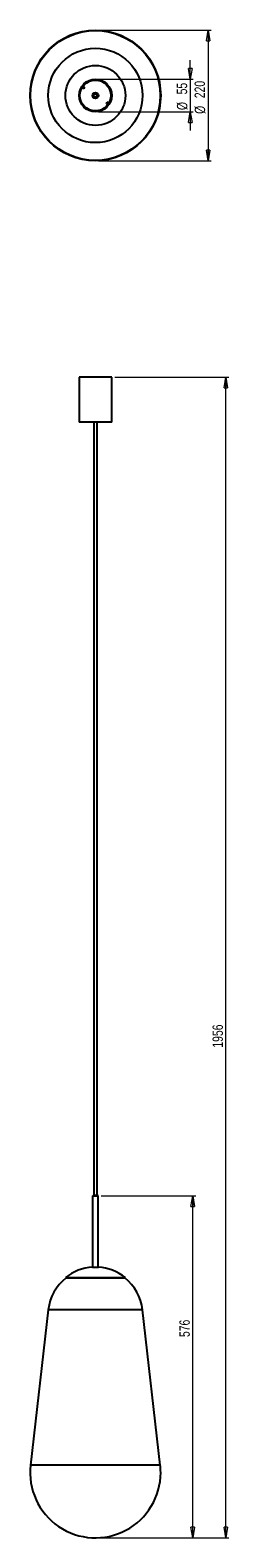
# Model space of a CAD drawing. Header units: millimetres. Extents: x 650 to 717, y 252 to 760.
import ezdxf

# ---------------------------------------------------------------- set-up
doc = ezdxf.new("R2010")
doc.units = ezdxf.units.MM
doc.header["$PDSIZE"] = -1
doc.styles.add('SLDTEXTSTYLE0', font='TXT', dxfattribs={"width": 0.75})
doc.dimstyles.new('SLDDIMSTYLE0', dxfattribs={"dimtxt": 3.5, "dimasz": 3.556, "dimexe": 0, "dimexo": 0.0625, "dimgap": 0.875, "dimtad": 1, "dimdec": 0, "dimlfac": 5, "dimrnd": 1e-09, "dimzin": 12, "dimdsep": 46, "dimtxsty": 'SLDTEXTSTYLE0', "dimblk1": 'CLOSED', "dimblk2": 'CLOSED', "dimsah": 1, "dimcen": 0.09, "dimadec": 0, "dimazin": 3, "dimtfac": 1, "dimtdec": 0, "dimtofl": 0, "dimtmove": 0, "dimatfit": 3, "dimldrblk": 'CLOSED', "dimfxl": 0, "dimfrac": 2, "dimtolj": 1, "dimtzin": 12, "dimarcsym": 0})
doc.dimstyles.new('SLDDIMSTYLE1', dxfattribs={"dimtxt": 3.5, "dimasz": 3.556, "dimexe": 0, "dimexo": 0.0625, "dimgap": 0.875, "dimtad": 1, "dimdec": 0, "dimlfac": 5, "dimrnd": 1e-09, "dimzin": 12, "dimdsep": 46, "dimtxsty": 'SLDTEXTSTYLE0', "dimblk1": 'CLOSED', "dimblk2": 'CLOSED', "dimsah": 1, "dimcen": 0.09, "dimadec": 0, "dimazin": 3, "dimtfac": 1, "dimtdec": 0, "dimtmove": 0, "dimatfit": 0, "dimldrblk": 'CLOSED', "dimfxl": 0, "dimfrac": 2, "dimtolj": 1, "dimtzin": 12, "dimarcsym": 0})

# ---------------------------------------------------------------- blocks, each defined once
blk = doc.blocks.new('_Closed')
at = {"color": 0, "linetype": 'ByBlock', "lineweight": -2}
for p, q in [((-1, 0.166667), (0, 0)), ((-1, 0.166667), (-1, -0.166667)), ((0, 0), (-1, -0.166667)), ((0, 0), (-1, 0))]:
    blk.add_line(p, q, dxfattribs=at)
blk = doc.blocks.new('_D')
at = {"color": 7, "linetype": 'Continuous', "lineweight": 0}
for p, q in [((678.29, 643.23), (716.8, 643.23)), ((715.8, 252.13), (715.8, 643.23)), ((672.79, 252.13), (716.8, 252.13))]:
    blk.add_line(p, q, dxfattribs=at)
at = {"color": 7, "linetype": 'Continuous', "lineweight": 18, "xscale": 3.556, "yscale": 3.556}
for p, rotation in [((715.8, 643.23), 90.0000000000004), ((715.8, 252.13), 270.0000000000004)]:
    blk.add_blockref('_Closed', p, dxfattribs=dict(at, rotation=rotation))
at = {"color": 7, "linetype": 'Continuous', "lineweight": 18, "insert": (711.29, 417.29), "char_height": 3.5, "attachment_point": 1, "rotation": 90, "style": 'SLDTEXTSTYLE0'}
blk.add_mtext('1956', dxfattribs=at)
blk = doc.blocks.new('_D_1')
at = {"color": 7, "linetype": 'Continuous', "lineweight": 0}
for p, q in [((673.76, 367.34), (705.62, 367.34)), ((704.62, 252.13), (704.62, 367.34)), ((672.79, 252.13), (705.62, 252.13))]:
    blk.add_line(p, q, dxfattribs=at)
at = {"color": 7, "linetype": 'Continuous', "lineweight": 18, "xscale": 3.556, "yscale": 3.556}
for p, rotation in [((704.62, 367.34), 90.0000000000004), ((704.62, 252.13), 270.0000000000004)]:
    blk.add_blockref('_Closed', p, dxfattribs=dict(at, rotation=rotation))
at = {"color": 7, "linetype": 'Continuous', "lineweight": 18, "insert": (700.11, 319.78), "char_height": 3.5, "attachment_point": 1, "rotation": 90, "style": 'SLDTEXTSTYLE0'}
blk.add_mtext('576', dxfattribs=at)
blk = doc.blocks.new('_D_2')
at = {"color": 7, "linetype": 'Continuous', "lineweight": 0}
for p, q in [((703.8, 743.65), (703.8, 750)), ((672.79, 743.65), (704.8, 743.65)), ((703.8, 743.65), (703.8, 732.65)), ((672.79, 732.65), (704.8, 732.65)), ((703.8, 732.65), (703.8, 726.3))]:
    blk.add_line(p, q, dxfattribs=at)
at = {"color": 7, "linetype": 'Continuous', "lineweight": 18, "xscale": 3.556, "yscale": 3.556}
for p, rotation in [((703.8, 743.65, -154.22), 270.0000000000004), ((703.8, 732.65, -154.22), 90.0000000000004)]:
    blk.add_blockref('_Closed', p, dxfattribs=dict(at, rotation=rotation))
at = {"color": 7, "linetype": 'Continuous', "lineweight": 18, "char_height": 3.5, "attachment_point": 1, "rotation": 90, "style": 'SLDTEXTSTYLE0'}
for s, insert in [('55', (699.23, 738.51)), ('%%c', (699.29, 733.23))]:
    blk.add_mtext(s, dxfattribs=dict(at, insert=insert))
blk = doc.blocks.new('_D_3')
at = {"color": 7, "linetype": 'Continuous', "lineweight": 0}
for p, q in [((672.79, 760.16), (710.8, 760.16)), ((709.8, 760.16), (709.8, 716.14)), ((672.79, 716.14), (710.8, 716.14))]:
    blk.add_line(p, q, dxfattribs=at)
at = {"color": 7, "linetype": 'Continuous', "lineweight": 18, "xscale": 3.556, "yscale": 3.556}
for p, rotation in [((709.8, 760.16, -154.22), 90.0000000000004), ((709.8, 716.14, -154.22), 270.0000000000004)]:
    blk.add_blockref('_Closed', p, dxfattribs=dict(at, rotation=rotation))
at = {"color": 7, "linetype": 'Continuous', "lineweight": 18, "char_height": 3.5, "attachment_point": 1, "rotation": 90, "style": 'SLDTEXTSTYLE0'}
for s, insert in [('220', (705.23, 737.22)), ('%%c', (705.29, 731.94))]:
    blk.add_mtext(s, dxfattribs=dict(at, insert=insert))

msp = doc.modelspace()

# ---------------------------------------------------------------- linework, layer by layer
at = {"color": 7, "linetype": 'Continuous', "lineweight": 25}
for p, q in [((667.28, 740.74), (667.77, 740.41)), ((668.1, 740.92), (667.61, 741.24)), ((668.1, 740.92), (667.77, 740.41)), ((671.14, 738.57), (670.95, 738.7)), ((675.48, 735.38), (675.8, 735.88)), ((675.48, 735.38), (675.97, 735.06)), ((676.3, 735.56), (675.8, 735.88)), ((666.29, 643.23), (666.29, 628.03)), ((677.29, 643.23), (666.29, 643.23)), ((677.29, 628.03), (677.29, 643.23)), ((677.29, 628.03), (666.29, 628.03)), ((671.24, 628.03), (671.24, 367.54)), ((672.34, 367.54), (672.34, 628.03)), ((670.82, 367.34), (670.82, 343.34)), ((670.82, 367.34), (671.09, 367.34)), ((671.09, 367.54), (670.89, 367.34)), ((672.49, 367.54), (671.09, 367.54)), ((671.09, 367.34), (672.76, 367.34)), ((672.69, 367.34), (672.49, 367.54)), ((672.76, 343.34), (672.76, 367.34)), ((670.79, 343.34), (672.79, 343.34)), ((661.69, 339.82), (661.79, 339.7)), ((661.69, 339.82), (681.89, 339.82)), ((661.79, 339.7), (681.79, 339.7)), ((681.79, 339.7), (681.89, 339.82)), ((655.89, 328.95), (649.92, 276.64)), ((693.66, 276.64), (687.69, 328.95))]:
    msp.add_line(p, q, dxfattribs=at)
at = {"color": 8, "linetype": 'Continuous', "lineweight": 25}
for p, q in [((671.29, 738.48), (671.14, 738.57)), ((687.69, 328.95), (655.89, 328.95)), ((693.66, 276.64), (649.92, 276.64))]:
    msp.add_line(p, q, dxfattribs=at)
at = {"color": 7, "linetype": 'Continuous', "lineweight": 25}
for radius in [22.01, 21.87, 15.9, 10.1, 5.5, 5.2, 1, 0.771, 0.55]:
    msp.add_circle((671.79, 738.15), radius, dxfattribs=at)
for centre, radius, start, end in [((671.79, 738.15), 0.6, 146.8424, 236.8424), ((671.79, 738.15), 0.6, 236.8424, 146.8424), ((671.79, 327.21), 16.16, 93.5478, 128.6822), ((671.79, 327.21), 16.16, 51.3178, 86.4522), ((671.79, 327.14), 16, 128.2731, 173.4878), ((671.79, 327.14), 16, 6.5122, 51.7269), ((671.79, 274.14), 22.01, 173.4878, 0), ((671.79, 274.14), 22.01, 0, 6.5122)]:
    msp.add_arc(centre, radius, start, end, dxfattribs=at)
at = {"color": 7, "linetype": 'Continuous', "lineweight": 0}
msp.add_point((671.79, 252.13), dxfattribs=at)

# ---------------------------------------------------------------- dimensions: what is measured, and where the dimension line sits
at = {"color": 7, "linetype": 'Continuous', "lineweight": 18}
for base, p1, p2, dimstyle, picture, middle in [((709.8, 716.14), (671.79, 760.16), (671.79, 716.14), 'SLDDIMSTYLE0', '_D_3', (709.8, 738.46)), ((703.8, 732.65), (671.79, 743.65), (671.79, 732.65), 'SLDDIMSTYLE1', '_D_2', (703.8, 738.46))]:
    dim = msp.add_linear_dim(base=base, p1=p1, p2=p2, angle=90, text='%%c<>', dimstyle=dimstyle, dxfattribs=at)
    dim.commit()
    dim.dimension.update_dxf_attribs({"geometry": picture, "text_midpoint": middle, "dimtype": 160})
for base, p1, p2, picture, middle in [((715.7997, 643.229), (671.7887, 252.1279), (677.2887, 643.229), '_D', (715.7997, 422.465)), ((704.62, 367.34), (671.79, 252.13), (672.76, 367.34), '_D_1', (704.62, 323.66))]:
    dim = msp.add_linear_dim(base=base, p1=p1, p2=p2, angle=90, dimstyle='SLDDIMSTYLE0', dxfattribs=at)
    dim.commit()
    dim.dimension.update_dxf_attribs({"geometry": picture, "text_midpoint": middle, "dimtype": 160})

doc.saveas('drawing.dxf')
